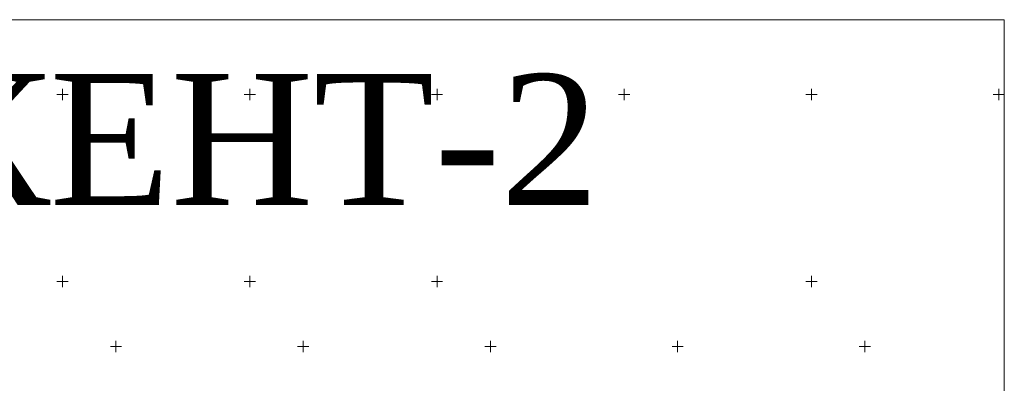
# Model space of a CAD drawing. Header units: millimetres. Extents: x 366033 to 446362, y 4247208 to 4265071.
# Tile 71 of 159: x 434804 to 435067, y 4254505 to 4254602. Entities that reach past the tile are written whole.
import ezdxf

# ---------------------------------------------------------------- set-up
doc = ezdxf.new("R2010")
doc.units = ezdxf.units.MM
doc.layers.add('GEODS_POINT_GRID#_B', color=7, linetype='Continuous', true_color=0x000000)
doc.styles.get("Standard").update_dxf_attribs({"font": 'times.ttf'})

# ---------------------------------------------------------------- blocks, each defined once
blk = doc.blocks.new('CrossCoord_m1')
at = {"layer": 'GEODS_POINT_GRID#_B', "color": 3, "lineweight": 20, "true_color": 0x00ff00, "flags": 128}
for points in [[(-3, 0), (3, 0)], [(0, 3), (0, -3)]]:
    blk.add_lwpolyline(points, dxfattribs=at)

msp = doc.modelspace()

# ---------------------------------------------------------------- linework, layer by layer
at = {"color": 0, "lineweight": 0, "elevation": -714.51}
msp.add_lwpolyline([(434472.942, 4254601.728), (435066.942, 4254601.728), (435066.942, 4254181.728), (434472.942, 4254181.728)], close=True, dxfattribs=at)

# ---------------------------------------------------------------- block references
at = {"layer": 'GEODS_POINT_GRID#_B', "color": 3, "true_color": 0x00ff00, "xscale": 0.5, "yscale": 0.5, "zscale": 0.5}
for p in [(434815.442, 4254581.728, -714.51), (434865.442, 4254581.728, -714.51), (434915.442, 4254581.728, -714.51), (434965.442, 4254581.728, -714.51), (435015.442, 4254581.728, -714.51), (435065.442, 4254581.728, -714.51), (434815.442, 4254531.728, -714.51), (434865.442, 4254531.728, -714.51), (434915.442, 4254531.728, -714.51), (435015.442, 4254531.728, -714.51), (434829.705, 4254514.372), (434879.705, 4254514.372), (434929.705, 4254514.372), (434979.705, 4254514.372), (435029.705, 4254514.372)]:
    msp.add_blockref('CrossCoord_m1', p, dxfattribs=at)

# ---------------------------------------------------------------- texts
at = {"lineweight": 106, "insert": (434814.889, 4254587.192, -714.51), "char_height": 5, "width": 47.71521, "attachment_point": 2}
msp.add_mtext('{\\fSylfaen|b0|i0|c204|p18;\\H7x;ПАРКЕНТ-2 \\H0.14286x;   }', dxfattribs=at)

doc.saveas('drawing.dxf')
